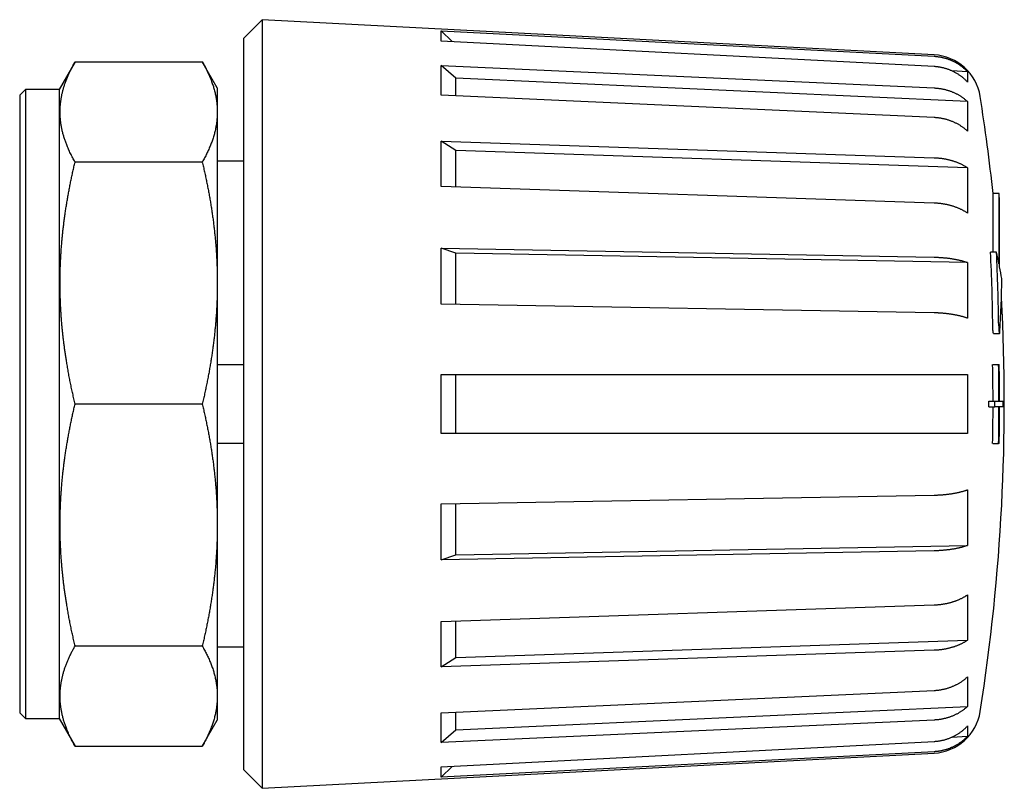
# Model space of a CAD drawing. Header units: millimetres. Extents: x 8 to 334, y 12 to 173.
# Tile 6 of 6: x 284 to 334, y 134 to 173. Entities that reach past the tile are written whole.
import ezdxf

# ---------------------------------------------------------------- set-up
doc = ezdxf.new("R2010")
doc.units = ezdxf.units.MM

msp = doc.modelspace()

# ---------------------------------------------------------------- linework, layer by layer
at = {"color": 7, "linetype": 'Continuous', "lineweight": 30}
for p, q in [((296.363, 172.95), (295.413, 172)), ((330.356, 171.169), (296.363, 172.95)), ((296.363, 172.95), (296.363, 134.05)), ((295.413, 172), (295.413, 135)), ((305.413, 172.39), (330.356, 171.098)), ((305.413, 171.869), (305.413, 172.39)), ((305.969, 171.84), (305.413, 172.39)), ((330.356, 170.577), (305.413, 171.869)), ((286.892, 170.818), (286.087, 169.425)), ((286.892, 170.818), (293.326, 170.818)), ((294.087, 169.5), (293.326, 170.818)), ((305.413, 170.632), (330.356, 169.496)), ((305.413, 169.132), (305.413, 170.632)), ((306.152, 169.989), (305.413, 170.632)), ((306.152, 169.099), (306.152, 169.989)), ((332.052, 168.81), (306.152, 169.989)), ((332.052, 170.317), (331.261, 170.358)), ((332.052, 170.317), (332.052, 169.796)), ((284.387, 169.425), (284.087, 169.125)), ((286.087, 169.425), (284.387, 169.425)), ((284.387, 169.425), (284.387, 137.575)), ((286.087, 169.425), (286.087, 153.5)), ((294.087, 169.5), (294.087, 168.282)), ((284.087, 169.125), (284.087, 153.5)), ((330.356, 167.996), (305.413, 169.132)), ((332.052, 168.81), (332.052, 167.31)), ((294.087, 168.282), (294.087, 159.623)), ((305.413, 166.808), (330.356, 165.965)), ((305.413, 164.51), (305.413, 166.808)), ((306.152, 166.331), (305.413, 166.808)), ((306.152, 164.485), (306.152, 166.331)), ((332.052, 165.456), (306.152, 166.331)), ((293.326, 165.746), (286.892, 165.746)), ((295.413, 165.788), (294.087, 165.788)), ((332.052, 165.456), (332.052, 163.158)), ((330.356, 163.667), (305.413, 164.51)), ((333.644, 164.15), (333.344, 164.15)), ((333.344, 161.188), (333.344, 164.15)), ((333.644, 160.596), (333.644, 164.15)), ((333.675, 160.438), (333.675, 163.85)), ((305.413, 161.379), (330.356, 160.931)), ((305.413, 158.56), (305.413, 161.379)), ((306.152, 161.126), (305.413, 161.379)), ((306.152, 158.547), (306.152, 161.126)), ((332.052, 160.66), (306.152, 161.126)), ((333.516, 161.188), (333.216, 161.188)), ((332.052, 160.66), (332.052, 157.841)), ((294.087, 159.623), (294.087, 147.377)), ((330.356, 158.112), (305.413, 158.56)), ((333.371, 157.072), (333.671, 157.072)), ((294.087, 155.5), (295.413, 155.5)), ((333.324, 155.5), (333.624, 155.5)), ((333.624, 155.5), (333.655, 155.5)), ((305.413, 155), (330.356, 155)), ((305.413, 152), (305.413, 155)), ((306.152, 152), (306.152, 155)), ((332.052, 155), (332.052, 152)), ((284.087, 153.5), (284.087, 137.875)), ((286.087, 153.5), (286.087, 137.575)), ((293.326, 153.5), (286.892, 153.5)), ((333.128, 153.65), (333.428, 153.65)), ((333.428, 153.65), (333.644, 153.65)), ((333.675, 153.65), (333.85, 153.65)), ((333.128, 153.35), (333.428, 153.35)), ((333.644, 153.35), (333.428, 153.35)), ((333.85, 153.35), (333.675, 153.35)), ((330.356, 152), (305.413, 152)), ((295.413, 151.5), (294.087, 151.5)), ((333.324, 151.5), (333.624, 151.5)), ((333.655, 151.5), (333.624, 151.5)), ((332.052, 149.159), (332.052, 146.34)), ((305.413, 148.44), (330.356, 148.888)), ((305.413, 145.621), (305.413, 148.44)), ((306.152, 145.874), (306.152, 148.453)), ((294.087, 147.377), (294.087, 138.718)), ((330.356, 146.069), (305.413, 145.621)), ((306.152, 145.874), (332.052, 146.34)), ((305.413, 145.621), (306.152, 145.874)), ((332.052, 143.842), (332.052, 141.544)), ((305.413, 142.49), (330.356, 143.333)), ((306.152, 140.669), (306.152, 142.515)), ((305.413, 140.192), (305.413, 142.49)), ((306.152, 140.669), (332.052, 141.544)), ((286.892, 141.254), (293.326, 141.254)), ((294.087, 141.212), (295.413, 141.212)), ((330.356, 141.035), (305.413, 140.192)), ((305.413, 140.192), (306.152, 140.669)), ((332.052, 139.69), (332.052, 138.19)), ((294.087, 138.718), (294.087, 137.5)), ((305.413, 137.868), (330.356, 139.004)), ((306.152, 137.011), (332.052, 138.19)), ((284.087, 137.875), (284.387, 137.575)), ((284.387, 137.575), (286.087, 137.575)), ((286.087, 137.575), (286.892, 136.182)), ((305.413, 136.368), (305.413, 137.868)), ((306.152, 137.011), (306.152, 137.901)), ((293.326, 136.182), (294.087, 137.5)), ((330.356, 137.504), (305.413, 136.368)), ((332.052, 137.204), (332.052, 136.683)), ((305.413, 136.368), (306.152, 137.011)), ((331.26, 136.642), (332.052, 136.683)), ((286.892, 136.182), (293.326, 136.182)), ((305.413, 135.131), (330.356, 136.423)), ((296.363, 134.05), (330.356, 135.831)), ((330.356, 135.902), (305.413, 134.61)), ((305.413, 134.61), (305.969, 135.16)), ((305.413, 134.61), (305.413, 135.131)), ((295.413, 135), (296.363, 134.05))]:
    msp.add_line(p, q, dxfattribs=at)
for centre, radius, start, end in [((330.225, 168.672), 2.5, 8.9523, 87), ((233.912, 153.5), 100, 6.11359, 8.95227), ((234.213, 153.5), 100, 5.94075, 6.11359), ((242.129, 156.596), 91.203, 0.54175, 2.88607), ((242.429, 156.596), 91.203, 0.54175, 2.88607), ((306.332, 155.016), 27.876, 11.5474, 12.7921), ((306.661, 155.082), 27.54, 9.9623, 11.2152), ((286.93, 160.206), 46.857, 356.2647, 359.5604), ((233.912, 153.5), 100, 351.04773, 3.0766), ((233.912, 153.5), 99.431, 0.08644, 1.15255), ((234.213, 153.5), 99.431, 0.08644, 1.15255), ((234.213, 153.5), 99.463, 0.08641, 1.15218), ((233.912, 153.5), 99.216, 359.91338, 0.08662), ((234.213, 153.5), 99.216, 359.91338, 0.08662), ((234.213, 153.5), 99.638, 359.91374, 0.08626), ((233.912, 153.5), 99.431, 358.84745, 359.91356), ((234.213, 153.5), 99.431, 358.84745, 359.91356), ((234.213, 153.5), 99.463, 358.84782, 359.91359), ((330.225, 138.328), 2.5, 273, 351.0477)]:
    msp.add_arc(centre, radius, start, end, dxfattribs=at)
for points, knots in [([(330.356, 171.098), (330.379, 171.097), (330.424, 171.094), (330.493, 171.087), (330.561, 171.079), (330.63, 171.069), (330.698, 171.057), (330.766, 171.043), (330.833, 171.028), (330.9, 171.01), (330.968, 170.99), (331.037, 170.968), (331.105, 170.943), (331.172, 170.918), (331.236, 170.89), (331.299, 170.862), (331.36, 170.832), (331.421, 170.8), (331.482, 170.767), (331.541, 170.731), (331.599, 170.695), (331.657, 170.656), (331.714, 170.615), (331.772, 170.572), (331.828, 170.527), (331.879, 170.483), (331.926, 170.441), (331.969, 170.401), (332.011, 170.36), (332.038, 170.331), (332.052, 170.317)], [0, 0, 0, 0, 0.03591, 0.071833, 0.107756, 0.143666, 0.17986, 0.216055, 0.251693, 0.287331, 0.32509, 0.362865, 0.40064, 0.438398, 0.474308, 0.510231, 0.546154, 0.582063, 0.618256, 0.65445, 0.690088, 0.725727, 0.763478, 0.801244, 0.83901, 0.876761, 0.907536, 0.938312, 0.969156, 1, 1, 1, 1]), ([(286.892, 165.746), (286.871, 165.782), (286.83, 165.854), (286.771, 165.963), (286.714, 166.072), (286.659, 166.181), (286.607, 166.29), (286.557, 166.4), (286.51, 166.509), (286.468, 166.612), (286.431, 166.707), (286.399, 166.795), (286.369, 166.883), (286.34, 166.971), (286.313, 167.059), (286.288, 167.148), (286.264, 167.236), (286.243, 167.325), (286.223, 167.413), (286.205, 167.502), (286.189, 167.591), (286.175, 167.679), (286.163, 167.768), (286.153, 167.857), (286.144, 167.946), (286.138, 168.034), (286.134, 168.123), (286.131, 168.212), (286.131, 168.301), (286.132, 168.387), (286.135, 168.469), (286.139, 168.547), (286.145, 168.625), (286.152, 168.704), (286.161, 168.782), (286.172, 168.86), (286.184, 168.939), (286.197, 169.017), (286.212, 169.095), (286.228, 169.174), (286.246, 169.252), (286.265, 169.332), (286.287, 169.413), (286.31, 169.496), (286.336, 169.579), (286.362, 169.662), (286.391, 169.745), (286.42, 169.828), (286.452, 169.911), (286.485, 169.994), (286.519, 170.076), (286.555, 170.159), (286.592, 170.241), (286.63, 170.323), (286.671, 170.406), (286.712, 170.489), (286.755, 170.571), (286.799, 170.654), (286.845, 170.736), (286.876, 170.791), (286.892, 170.818)], [0, 0, 0, 0, 0.021698, 0.043396, 0.065094, 0.086792, 0.108514, 0.130236, 0.151959, 0.17368, 0.191039, 0.208399, 0.225759, 0.243119, 0.260478, 0.277863, 0.295248, 0.312634, 0.330019, 0.347404, 0.364764, 0.382124, 0.399485, 0.416846, 0.434206, 0.451595, 0.468986, 0.486377, 0.503767, 0.521157, 0.536475, 0.551793, 0.56711, 0.582436, 0.597761, 0.613086, 0.628433, 0.643781, 0.659128, 0.674482, 0.689837, 0.705191, 0.721528, 0.737866, 0.754203, 0.770549, 0.786894, 0.803239, 0.819576, 0.835914, 0.852251, 0.868595, 0.884939, 0.901283, 0.917733, 0.934183, 0.950633, 0.967089, 0.983544, 1, 1, 1, 1]), ([(293.326, 170.818), (293.346, 170.784), (293.385, 170.715), (293.442, 170.611), (293.497, 170.508), (293.549, 170.404), (293.599, 170.3), (293.647, 170.195), (293.693, 170.091), (293.737, 169.986), (293.778, 169.882), (293.817, 169.777), (293.853, 169.672), (293.887, 169.567), (293.918, 169.462), (293.947, 169.356), (293.973, 169.251), (293.997, 169.146), (294.017, 169.04), (294.034, 168.942), (294.048, 168.853), (294.058, 168.771), (294.067, 168.69), (294.075, 168.608), (294.08, 168.527), (294.084, 168.445), (294.087, 168.364), (294.087, 168.309), (294.087, 168.282)], [0, 0, 0, 0, 0.041375, 0.082753, 0.124132, 0.165511, 0.206888, 0.248263, 0.289641, 0.331023, 0.372406, 0.413789, 0.45517, 0.496548, 0.53793, 0.579315, 0.620702, 0.662088, 0.703473, 0.744854, 0.776732, 0.808611, 0.84049, 0.872368, 0.904275, 0.936184, 0.968092, 1, 1, 1, 1]), ([(332.052, 169.796), (332.036, 169.813), (332.004, 169.846), (331.955, 169.893), (331.905, 169.94), (331.853, 169.985), (331.799, 170.029), (331.745, 170.071), (331.69, 170.112), (331.633, 170.152), (331.574, 170.19), (331.512, 170.228), (331.449, 170.264), (331.386, 170.298), (331.324, 170.329), (331.261, 170.358), (331.198, 170.386), (331.134, 170.411), (331.069, 170.436), (331.004, 170.458), (330.938, 170.478), (330.871, 170.497), (330.802, 170.514), (330.731, 170.53), (330.659, 170.543), (330.592, 170.554), (330.53, 170.562), (330.472, 170.568), (330.414, 170.574), (330.375, 170.576), (330.356, 170.577)], [0, 0, 0, 0, 0.035977, 0.071969, 0.10796, 0.143937, 0.180199, 0.21646, 0.252167, 0.287875, 0.325698, 0.363537, 0.401376, 0.439199, 0.475177, 0.511168, 0.54716, 0.583138, 0.619402, 0.655665, 0.691371, 0.727077, 0.764912, 0.802763, 0.840614, 0.878449, 0.908803, 0.939158, 0.969579, 1, 1, 1, 1]), ([(330.356, 169.496), (330.379, 169.495), (330.424, 169.493), (330.493, 169.487), (330.561, 169.48), (330.63, 169.471), (330.698, 169.46), (330.766, 169.448), (330.833, 169.434), (330.9, 169.419), (330.968, 169.401), (331.037, 169.382), (331.105, 169.36), (331.172, 169.338), (331.236, 169.314), (331.299, 169.289), (331.36, 169.262), (331.421, 169.234), (331.482, 169.205), (331.541, 169.174), (331.599, 169.142), (331.657, 169.108), (331.714, 169.072), (331.772, 169.034), (331.828, 168.994), (331.879, 168.956), (331.926, 168.919), (331.969, 168.883), (332.011, 168.847), (332.038, 168.822), (332.052, 168.81)], [0, 0, 0, 0, 0.03591, 0.071833, 0.107756, 0.143666, 0.17986, 0.216055, 0.251693, 0.287331, 0.32509, 0.362865, 0.40064, 0.438398, 0.474308, 0.510231, 0.546154, 0.582063, 0.618256, 0.65445, 0.690088, 0.725727, 0.763478, 0.801244, 0.83901, 0.876761, 0.907536, 0.938312, 0.969156, 1, 1, 1, 1]), ([(294.087, 168.282), (294.087, 168.247), (294.087, 168.176), (294.082, 168.071), (294.076, 167.965), (294.066, 167.859), (294.054, 167.754), (294.039, 167.648), (294.021, 167.543), (294, 167.437), (293.977, 167.332), (293.952, 167.226), (293.923, 167.121), (293.903, 167.05), (293.881, 166.98), (293.859, 166.909), (293.823, 166.805), (293.785, 166.701), (293.744, 166.596), (293.701, 166.492), (293.656, 166.387), (293.607, 166.281), (293.555, 166.174), (293.502, 166.066), (293.446, 165.959), (293.387, 165.852), (293.347, 165.781), (293.326, 165.746)], [0, 0, 0, 0, 0.041333, 0.082669, 0.124008, 0.165347, 0.206684, 0.248017, 0.289348, 0.330683, 0.372019, 0.413356, 0.454691, 0.496023, 0.496889, 0.538073, 0.57926, 0.620449, 0.661638, 0.702826, 0.74401, 0.786673, 0.829338, 0.872004, 0.914671, 0.957337, 1, 1, 1, 1]), ([(332.052, 167.31), (332.036, 167.324), (332.004, 167.353), (331.955, 167.395), (331.905, 167.436), (331.853, 167.476), (331.799, 167.514), (331.745, 167.552), (331.69, 167.587), (331.633, 167.622), (331.574, 167.656), (331.512, 167.69), (331.449, 167.721), (331.386, 167.751), (331.324, 167.778), (331.261, 167.804), (331.198, 167.828), (331.134, 167.851), (331.069, 167.872), (331.004, 167.891), (330.938, 167.909), (330.871, 167.926), (330.802, 167.941), (330.731, 167.955), (330.659, 167.967), (330.592, 167.976), (330.53, 167.983), (330.472, 167.989), (330.414, 167.993), (330.375, 167.995), (330.356, 167.996)], [0, 0, 0, 0, 0.0359774, 0.0719686, 0.1079597, 0.1439371, 0.1801986, 0.2164601, 0.2521675, 0.2878749, 0.3256979, 0.3635369, 0.4013758, 0.4391988, 0.4751766, 0.5111683, 0.5471599, 0.5831378, 0.6194015, 0.6556653, 0.6913713, 0.7270773, 0.7649122, 0.8027632, 0.8406142, 0.8784491, 0.9088035, 0.9391579, 0.9695789, 1, 1, 1, 1]), ([(330.356, 165.965), (330.379, 165.964), (330.424, 165.963), (330.493, 165.958), (330.561, 165.953), (330.63, 165.946), (330.698, 165.939), (330.766, 165.93), (330.833, 165.919), (330.9, 165.908), (330.968, 165.895), (331.037, 165.88), (331.105, 165.864), (331.172, 165.848), (331.236, 165.83), (331.299, 165.811), (331.36, 165.792), (331.421, 165.771), (331.482, 165.749), (331.541, 165.726), (331.599, 165.702), (331.657, 165.677), (331.714, 165.65), (331.772, 165.622), (331.828, 165.593), (331.879, 165.564), (331.926, 165.536), (331.969, 165.51), (332.011, 165.483), (332.038, 165.465), (332.052, 165.456)], [0, 0, 0, 0, 0.03591, 0.071833, 0.107756, 0.143666, 0.17986, 0.216055, 0.251693, 0.287331, 0.32509, 0.362865, 0.40064, 0.438398, 0.474308, 0.510231, 0.546154, 0.582063, 0.618256, 0.65445, 0.690088, 0.725727, 0.763478, 0.801244, 0.83901, 0.876761, 0.907536, 0.938312, 0.969156, 1, 1, 1, 1]), ([(286.892, 153.5), (286.871, 153.587), (286.83, 153.762), (286.771, 154.024), (286.714, 154.287), (286.659, 154.55), (286.607, 154.814), (286.557, 155.078), (286.51, 155.343), (286.468, 155.59), (286.431, 155.82), (286.399, 156.033), (286.369, 156.245), (286.34, 156.458), (286.313, 156.671), (286.288, 156.884), (286.264, 157.098), (286.243, 157.312), (286.223, 157.526), (286.205, 157.74), (286.189, 157.954), (286.175, 158.168), (286.163, 158.382), (286.153, 158.596), (286.144, 158.811), (286.138, 159.025), (286.134, 159.24), (286.131, 159.455), (286.131, 159.669), (286.132, 159.888), (286.135, 160.111), (286.141, 160.338), (286.149, 160.565), (286.159, 160.792), (286.172, 161.019), (286.186, 161.246), (286.203, 161.473), (286.221, 161.7), (286.242, 161.927), (286.265, 162.158), (286.291, 162.394), (286.32, 162.635), (286.351, 162.875), (286.385, 163.116), (286.42, 163.356), (286.458, 163.595), (286.498, 163.835), (286.54, 164.074), (286.584, 164.312), (286.63, 164.551), (286.679, 164.791), (286.729, 165.03), (286.781, 165.269), (286.835, 165.508), (286.873, 165.666), (286.892, 165.746)], [0, 0, 0, 0, 0.021698, 0.043396, 0.065094, 0.086792, 0.108514, 0.130236, 0.151959, 0.17368, 0.19104, 0.208399, 0.225759, 0.243119, 0.260478, 0.277863, 0.295248, 0.312634, 0.330019, 0.347404, 0.364764, 0.382125, 0.399485, 0.416846, 0.434206, 0.451596, 0.468986, 0.486377, 0.503768, 0.521157, 0.539542, 0.557928, 0.576315, 0.594701, 0.613086, 0.631507, 0.649928, 0.668349, 0.686771, 0.705191, 0.7248, 0.74441, 0.76402, 0.78363, 0.803239, 0.822847, 0.842456, 0.862066, 0.881675, 0.901283, 0.921026, 0.94077, 0.960514, 0.980257, 1, 1, 1, 1]), ([(293.326, 165.746), (293.346, 165.663), (293.385, 165.496), (293.442, 165.246), (293.497, 164.996), (293.549, 164.745), (293.599, 164.493), (293.647, 164.242), (293.693, 163.99), (293.737, 163.737), (293.778, 163.485), (293.817, 163.232), (293.853, 162.978), (293.887, 162.725), (293.918, 162.471), (293.947, 162.217), (293.973, 161.962), (293.997, 161.707), (294.017, 161.453), (294.034, 161.217), (294.048, 161.001), (294.058, 160.804), (294.067, 160.608), (294.075, 160.411), (294.08, 160.214), (294.084, 160.017), (294.087, 159.82), (294.087, 159.689), (294.087, 159.623)], [0, 0, 0, 0, 0.041375, 0.082753, 0.124132, 0.165511, 0.206888, 0.248263, 0.289641, 0.331023, 0.372406, 0.413789, 0.45517, 0.496548, 0.53793, 0.579315, 0.620702, 0.662088, 0.703473, 0.744854, 0.776732, 0.808611, 0.84049, 0.872368, 0.904275, 0.936184, 0.968092, 1, 1, 1, 1]), ([(332.052, 163.158), (332.036, 163.168), (332.004, 163.19), (331.955, 163.221), (331.905, 163.251), (331.853, 163.281), (331.799, 163.309), (331.745, 163.337), (331.69, 163.364), (331.633, 163.389), (331.574, 163.415), (331.512, 163.439), (331.449, 163.463), (331.386, 163.485), (331.324, 163.505), (331.261, 163.524), (331.198, 163.542), (331.134, 163.559), (331.069, 163.575), (331.004, 163.589), (330.938, 163.603), (330.871, 163.615), (330.802, 163.626), (330.731, 163.636), (330.659, 163.645), (330.592, 163.652), (330.53, 163.657), (330.472, 163.662), (330.414, 163.665), (330.375, 163.666), (330.356, 163.667)], [0, 0, 0, 0, 0.0359774, 0.0719686, 0.1079597, 0.1439371, 0.1801986, 0.2164601, 0.2521675, 0.2878749, 0.3256979, 0.3635369, 0.4013758, 0.4391988, 0.4751766, 0.5111683, 0.5471599, 0.5831378, 0.6194015, 0.6556653, 0.6913713, 0.7270773, 0.7649122, 0.8027632, 0.8406142, 0.8784491, 0.9088035, 0.9391579, 0.9695789, 1, 1, 1, 1]), ([(330.356, 160.931), (330.379, 160.93), (330.424, 160.929), (330.493, 160.927), (330.561, 160.924), (330.63, 160.921), (330.698, 160.917), (330.766, 160.912), (330.833, 160.906), (330.9, 160.9), (330.968, 160.893), (331.037, 160.886), (331.105, 160.877), (331.172, 160.868), (331.236, 160.859), (331.299, 160.849), (331.36, 160.838), (331.421, 160.827), (331.482, 160.816), (331.541, 160.804), (331.599, 160.791), (331.657, 160.777), (331.714, 160.763), (331.772, 160.748), (331.828, 160.732), (331.879, 160.717), (331.926, 160.703), (331.969, 160.689), (332.011, 160.674), (332.038, 160.665), (332.052, 160.66)], [0, 0, 0, 0, 0.0359095, 0.0718328, 0.1077561, 0.1436656, 0.1798602, 0.2160548, 0.251693, 0.2873311, 0.32509, 0.3628647, 0.4006395, 0.4383983, 0.4743077, 0.5102307, 0.5461537, 0.582063, 0.6182564, 0.6544497, 0.6900885, 0.7257273, 0.7634777, 0.8012441, 0.8390104, 0.8767609, 0.9075363, 0.9383117, 0.9691558, 1, 1, 1, 1]), ([(294.087, 159.623), (294.087, 159.538), (294.087, 159.368), (294.082, 159.112), (294.076, 158.857), (294.066, 158.602), (294.054, 158.347), (294.039, 158.092), (294.021, 157.837), (294, 157.583), (293.977, 157.328), (293.952, 157.074), (293.923, 156.82), (293.903, 156.65), (293.881, 156.479), (293.859, 156.309), (293.823, 156.057), (293.785, 155.805), (293.744, 155.553), (293.701, 155.302), (293.656, 155.048), (293.607, 154.792), (293.555, 154.532), (293.502, 154.274), (293.446, 154.015), (293.387, 153.757), (293.347, 153.586), (293.326, 153.5)], [0, 0, 0, 0, 0.041333, 0.082669, 0.124008, 0.165347, 0.206684, 0.248017, 0.289348, 0.330683, 0.372019, 0.413356, 0.454691, 0.496023, 0.496889, 0.538073, 0.57926, 0.620449, 0.661638, 0.702826, 0.74401, 0.786673, 0.829338, 0.872004, 0.914671, 0.957337, 1, 1, 1, 1]), ([(332.052, 157.841), (332.036, 157.846), (332.004, 157.858), (331.955, 157.874), (331.905, 157.89), (331.853, 157.906), (331.799, 157.921), (331.745, 157.936), (331.69, 157.95), (331.633, 157.964), (331.574, 157.977), (331.512, 157.991), (331.449, 158.003), (331.386, 158.015), (331.324, 158.026), (331.261, 158.036), (331.198, 158.045), (331.134, 158.054), (331.069, 158.063), (331.004, 158.07), (330.938, 158.077), (330.871, 158.084), (330.802, 158.09), (330.731, 158.095), (330.659, 158.1), (330.592, 158.104), (330.53, 158.107), (330.472, 158.109), (330.414, 158.111), (330.375, 158.111), (330.356, 158.112)], [0, 0, 0, 0, 0.035977, 0.071969, 0.10796, 0.143937, 0.180199, 0.21646, 0.252167, 0.287875, 0.325698, 0.363537, 0.401376, 0.439199, 0.475177, 0.511168, 0.54716, 0.583138, 0.619402, 0.655665, 0.691371, 0.727077, 0.764912, 0.802763, 0.840614, 0.878449, 0.908803, 0.939158, 0.969579, 1, 1, 1, 1]), ([(333.371, 157.072), (333.371, 157.072), (333.37, 157.071), (333.368, 157.073), (333.366, 157.076), (333.363, 157.081), (333.36, 157.089), (333.358, 157.098), (333.355, 157.109), (333.352, 157.123), (333.35, 157.138), (333.347, 157.155), (333.345, 157.173), (333.343, 157.193), (333.34, 157.214), (333.338, 157.236), (333.336, 157.26), (333.335, 157.284), (333.333, 157.308), (333.332, 157.333), (333.33, 157.358), (333.329, 157.384), (333.329, 157.409), (333.328, 157.434), (333.328, 157.45), (333.328, 157.458)], [0, 0, 0, 0, 0.001514, 0.046947, 0.09238, 0.137652, 0.183123, 0.228756, 0.274389, 0.319859, 0.365395, 0.411095, 0.456793, 0.502328, 0.547766, 0.593367, 0.638968, 0.684404, 0.729622, 0.775004, 0.820385, 0.865602, 0.910375, 0.955227, 1, 1, 1, 1]), ([(333.628, 157.458), (333.628, 157.45), (333.628, 157.434), (333.629, 157.409), (333.629, 157.383), (333.63, 157.358), (333.632, 157.333), (333.633, 157.308), (333.635, 157.284), (333.636, 157.26), (333.638, 157.237), (333.64, 157.215), (333.642, 157.194), (333.645, 157.174), (333.647, 157.156), (333.65, 157.139), (333.652, 157.124), (333.655, 157.11), (333.658, 157.099), (333.66, 157.089), (333.663, 157.082), (333.666, 157.076), (333.668, 157.073), (333.671, 157.071), (333.673, 157.072), (333.676, 157.075), (333.678, 157.08), (333.68, 157.088), (333.682, 157.097), (333.684, 157.108), (333.685, 157.121), (333.687, 157.136), (333.688, 157.148), (333.688, 157.153)], [0, 0, 0, 0, 0.032002, 0.064119, 0.096235, 0.128235, 0.160228, 0.192333, 0.224436, 0.256425, 0.288464, 0.320616, 0.352765, 0.3848, 0.417014, 0.449341, 0.481665, 0.513875, 0.546234, 0.578707, 0.611177, 0.643531, 0.675942, 0.708468, 0.74099, 0.773396, 0.80574, 0.838201, 0.870658, 0.902997, 0.935314, 0.967687, 1, 1, 1, 1]), ([(330.356, 155), (330.379, 155), (330.424, 155), (330.493, 155), (330.561, 155), (330.63, 155), (330.698, 155), (330.766, 155), (330.833, 155), (330.9, 155), (330.968, 155), (331.037, 155), (331.105, 155), (331.172, 155), (331.236, 155), (331.299, 155), (331.36, 155), (331.421, 155), (331.482, 155), (331.541, 155), (331.599, 155), (331.657, 155), (331.714, 155), (331.772, 155), (331.828, 155), (331.879, 155), (331.926, 155), (331.969, 155), (332.011, 155), (332.038, 155), (332.052, 155)], [0, 0, 0, 0, 0.03591, 0.071833, 0.107756, 0.143666, 0.17986, 0.216055, 0.251693, 0.287331, 0.32509, 0.362865, 0.40064, 0.438398, 0.474308, 0.510231, 0.546154, 0.582063, 0.618256, 0.65445, 0.690088, 0.725727, 0.763478, 0.801244, 0.83901, 0.876761, 0.907536, 0.938312, 0.969156, 1, 1, 1, 1]), ([(286.892, 141.254), (286.871, 141.341), (286.83, 141.516), (286.771, 141.778), (286.714, 142.041), (286.659, 142.304), (286.607, 142.567), (286.557, 142.832), (286.51, 143.096), (286.468, 143.344), (286.431, 143.575), (286.399, 143.79), (286.368, 144.004), (286.339, 144.219), (286.312, 144.434), (286.286, 144.65), (286.263, 144.865), (286.241, 145.081), (286.222, 145.296), (286.204, 145.513), (286.188, 145.73), (286.174, 145.947), (286.161, 146.165), (286.151, 146.382), (286.143, 146.601), (286.137, 146.819), (286.133, 147.039), (286.131, 147.258), (286.131, 147.478), (286.133, 147.697), (286.137, 147.916), (286.143, 148.136), (286.151, 148.355), (286.161, 148.574), (286.173, 148.795), (286.187, 149.017), (286.203, 149.24), (286.222, 149.462), (286.242, 149.685), (286.265, 149.914), (286.291, 150.148), (286.32, 150.389), (286.351, 150.63), (286.385, 150.87), (286.42, 151.11), (286.458, 151.349), (286.498, 151.589), (286.54, 151.828), (286.584, 152.067), (286.63, 152.306), (286.679, 152.545), (286.729, 152.784), (286.781, 153.023), (286.835, 153.262), (286.873, 153.421), (286.892, 153.5)], [0, 0, 0, 0, 0.021686, 0.043373, 0.065059, 0.086745, 0.108455, 0.130166, 0.151877, 0.173587, 0.191116, 0.208646, 0.226176, 0.243706, 0.261235, 0.278764, 0.296295, 0.313826, 0.331356, 0.348885, 0.366524, 0.384163, 0.401802, 0.419441, 0.437079, 0.454845, 0.472612, 0.490379, 0.508146, 0.525911, 0.543677, 0.561444, 0.579211, 0.596977, 0.614743, 0.632832, 0.650922, 0.669012, 0.687102, 0.705191, 0.7248, 0.74441, 0.76402, 0.78363, 0.803239, 0.822847, 0.842456, 0.862066, 0.881675, 0.901283, 0.921026, 0.94077, 0.960514, 0.980257, 1, 1, 1, 1]), ([(293.326, 153.5), (293.346, 153.417), (293.385, 153.25), (293.442, 153), (293.497, 152.75), (293.549, 152.499), (293.599, 152.248), (293.647, 151.996), (293.693, 151.744), (293.737, 151.492), (293.778, 151.239), (293.817, 150.986), (293.853, 150.732), (293.887, 150.479), (293.918, 150.225), (293.947, 149.971), (293.973, 149.716), (293.997, 149.462), (294.017, 149.207), (294.034, 148.971), (294.048, 148.755), (294.058, 148.559), (294.067, 148.362), (294.075, 148.165), (294.08, 147.968), (294.084, 147.771), (294.087, 147.574), (294.087, 147.443), (294.087, 147.377)], [0, 0, 0, 0, 0.0413752, 0.082753, 0.1241319, 0.1655106, 0.2068878, 0.2482627, 0.2896411, 0.3310228, 0.3724059, 0.4137889, 0.45517, 0.4965481, 0.5379295, 0.5793147, 0.6207016, 0.6620883, 0.7034731, 0.7448542, 0.7767321, 0.808611, 0.8404898, 0.8723677, 0.9042753, 0.9361839, 0.9680924, 1, 1, 1, 1]), ([(332.052, 152), (332.036, 152), (332.004, 152), (331.955, 152), (331.905, 152), (331.853, 152), (331.799, 152), (331.745, 152), (331.69, 152), (331.633, 152), (331.574, 152), (331.512, 152), (331.449, 152), (331.386, 152), (331.324, 152), (331.261, 152), (331.198, 152), (331.134, 152), (331.069, 152), (331.004, 152), (330.938, 152), (330.871, 152), (330.802, 152), (330.731, 152), (330.659, 152), (330.592, 152), (330.53, 152), (330.472, 152), (330.414, 152), (330.375, 152), (330.356, 152)], [0, 0, 0, 0, 0.0359774, 0.0719686, 0.1079597, 0.1439371, 0.1801986, 0.2164601, 0.2521675, 0.2878749, 0.3256979, 0.3635369, 0.4013758, 0.4391988, 0.4751766, 0.5111683, 0.5471599, 0.5831378, 0.6194015, 0.6556653, 0.6913713, 0.7270773, 0.7649122, 0.8027632, 0.8406142, 0.8784491, 0.9088035, 0.9391579, 0.9695789, 1, 1, 1, 1]), ([(330.356, 148.888), (330.379, 148.889), (330.424, 148.89), (330.493, 148.892), (330.561, 148.895), (330.63, 148.898), (330.698, 148.903), (330.766, 148.907), (330.833, 148.913), (330.9, 148.919), (330.968, 148.926), (331.037, 148.934), (331.105, 148.942), (331.172, 148.951), (331.236, 148.96), (331.299, 148.97), (331.36, 148.981), (331.421, 148.992), (331.482, 149.003), (331.541, 149.016), (331.599, 149.028), (331.657, 149.042), (331.714, 149.056), (331.772, 149.071), (331.828, 149.087), (331.879, 149.102), (331.926, 149.116), (331.969, 149.13), (332.011, 149.145), (332.038, 149.155), (332.052, 149.159)], [0, 0, 0, 0, 0.03591, 0.071833, 0.107756, 0.143666, 0.17986, 0.216055, 0.251693, 0.287331, 0.32509, 0.362865, 0.40064, 0.438398, 0.474308, 0.510231, 0.546154, 0.582063, 0.618256, 0.65445, 0.690088, 0.725727, 0.763478, 0.801244, 0.83901, 0.876761, 0.907536, 0.938312, 0.969156, 1, 1, 1, 1]), ([(294.087, 147.377), (294.087, 147.292), (294.087, 147.122), (294.082, 146.867), (294.076, 146.612), (294.066, 146.356), (294.054, 146.1), (294.038, 145.845), (294.021, 145.589), (294, 145.333), (293.977, 145.078), (293.951, 144.823), (293.923, 144.568), (293.891, 144.312), (293.858, 144.057), (293.821, 143.801), (293.783, 143.546), (293.741, 143.291), (293.698, 143.035), (293.652, 142.78), (293.603, 142.526), (293.552, 142.271), (293.499, 142.017), (293.444, 141.762), (293.386, 141.508), (293.346, 141.339), (293.326, 141.254)], [0, 0, 0, 0, 0.041322, 0.082645, 0.123969, 0.16529, 0.206795, 0.248302, 0.289809, 0.331314, 0.372818, 0.414324, 0.45583, 0.497334, 0.539082, 0.580831, 0.622581, 0.664329, 0.706222, 0.748115, 0.789939, 0.831764, 0.873822, 0.915882, 0.957941, 1, 1, 1, 1]), ([(332.052, 146.34), (332.036, 146.335), (332.004, 146.323), (331.955, 146.307), (331.905, 146.29), (331.853, 146.275), (331.799, 146.26), (331.745, 146.245), (331.69, 146.231), (331.633, 146.217), (331.574, 146.204), (331.512, 146.19), (331.449, 146.178), (331.386, 146.166), (331.324, 146.155), (331.261, 146.145), (331.198, 146.136), (331.134, 146.127), (331.069, 146.118), (331.004, 146.111), (330.938, 146.104), (330.871, 146.097), (330.802, 146.091), (330.731, 146.086), (330.659, 146.081), (330.592, 146.077), (330.53, 146.074), (330.472, 146.072), (330.414, 146.07), (330.375, 146.07), (330.356, 146.069)], [0, 0, 0, 0, 0.035977, 0.071969, 0.10796, 0.143937, 0.180199, 0.21646, 0.252167, 0.287875, 0.325698, 0.363537, 0.401376, 0.439199, 0.475177, 0.511168, 0.54716, 0.583138, 0.619402, 0.655665, 0.691371, 0.727077, 0.764912, 0.802763, 0.840614, 0.878449, 0.908803, 0.939158, 0.969579, 1, 1, 1, 1]), ([(330.356, 143.333), (330.379, 143.334), (330.424, 143.336), (330.493, 143.34), (330.561, 143.345), (330.63, 143.352), (330.698, 143.36), (330.766, 143.369), (330.833, 143.379), (330.9, 143.39), (330.968, 143.403), (331.037, 143.418), (331.105, 143.434), (331.172, 143.451), (331.236, 143.468), (331.299, 143.487), (331.36, 143.506), (331.421, 143.527), (331.482, 143.549), (331.541, 143.572), (331.599, 143.596), (331.657, 143.621), (331.714, 143.648), (331.772, 143.676), (331.828, 143.706), (331.879, 143.734), (331.926, 143.762), (331.969, 143.788), (332.011, 143.815), (332.038, 143.833), (332.052, 143.842)], [0, 0, 0, 0, 0.03591, 0.071833, 0.107756, 0.143666, 0.17986, 0.216055, 0.251693, 0.287331, 0.32509, 0.362865, 0.40064, 0.438398, 0.474308, 0.510231, 0.546154, 0.582063, 0.618256, 0.65445, 0.690088, 0.725727, 0.763478, 0.801244, 0.83901, 0.876761, 0.907536, 0.938312, 0.969156, 1, 1, 1, 1]), ([(332.052, 141.544), (332.036, 141.534), (332.004, 141.512), (331.955, 141.481), (331.905, 141.451), (331.853, 141.421), (331.799, 141.392), (331.745, 141.365), (331.69, 141.338), (331.633, 141.312), (331.574, 141.287), (331.512, 141.262), (331.449, 141.239), (331.386, 141.217), (331.324, 141.196), (331.261, 141.177), (331.198, 141.16), (331.134, 141.143), (331.069, 141.127), (331.004, 141.113), (330.938, 141.099), (330.871, 141.087), (330.802, 141.076), (330.731, 141.066), (330.659, 141.057), (330.592, 141.05), (330.53, 141.044), (330.472, 141.04), (330.414, 141.037), (330.375, 141.035), (330.356, 141.035)], [0, 0, 0, 0, 0.035977, 0.071969, 0.10796, 0.143937, 0.180199, 0.21646, 0.252167, 0.287875, 0.325698, 0.363537, 0.401376, 0.439199, 0.475177, 0.511168, 0.54716, 0.583138, 0.619402, 0.655665, 0.691371, 0.727077, 0.764912, 0.802763, 0.840614, 0.878449, 0.908803, 0.939158, 0.969579, 1, 1, 1, 1]), ([(286.892, 136.182), (286.871, 136.218), (286.83, 136.29), (286.771, 136.399), (286.714, 136.508), (286.659, 136.617), (286.607, 136.726), (286.557, 136.835), (286.51, 136.945), (286.468, 137.047), (286.431, 137.143), (286.399, 137.232), (286.368, 137.321), (286.339, 137.41), (286.312, 137.499), (286.286, 137.588), (286.263, 137.677), (286.241, 137.767), (286.222, 137.856), (286.204, 137.946), (286.188, 138.036), (286.174, 138.126), (286.161, 138.216), (286.151, 138.306), (286.144, 138.391), (286.138, 138.472), (286.134, 138.547), (286.132, 138.623), (286.131, 138.699), (286.131, 138.775), (286.133, 138.85), (286.136, 138.926), (286.14, 139.002), (286.146, 139.078), (286.154, 139.153), (286.163, 139.229), (286.173, 139.305), (286.185, 139.382), (286.198, 139.459), (286.213, 139.535), (286.229, 139.612), (286.246, 139.689), (286.265, 139.768), (286.287, 139.849), (286.31, 139.932), (286.336, 140.015), (286.362, 140.098), (286.391, 140.181), (286.42, 140.264), (286.452, 140.347), (286.485, 140.429), (286.519, 140.512), (286.555, 140.594), (286.592, 140.677), (286.63, 140.759), (286.671, 140.842), (286.712, 140.925), (286.755, 141.007), (286.799, 141.09), (286.845, 141.172), (286.876, 141.227), (286.892, 141.254)], [0, 0, 0, 0, 0.021686, 0.043373, 0.065059, 0.086745, 0.108455, 0.130166, 0.151877, 0.173587, 0.191116, 0.208646, 0.226176, 0.243706, 0.261235, 0.278764, 0.296295, 0.313825, 0.331356, 0.348885, 0.366523, 0.384163, 0.401802, 0.419441, 0.437079, 0.451881, 0.466683, 0.481485, 0.496294, 0.511102, 0.525911, 0.540713, 0.555515, 0.570317, 0.585125, 0.599934, 0.614743, 0.629814, 0.644885, 0.659957, 0.675035, 0.690113, 0.705191, 0.721528, 0.737866, 0.754203, 0.770549, 0.786894, 0.803239, 0.819576, 0.835914, 0.852251, 0.868595, 0.884939, 0.901283, 0.917733, 0.934183, 0.950633, 0.967089, 0.983544, 1, 1, 1, 1]), ([(293.326, 141.254), (293.346, 141.22), (293.385, 141.151), (293.442, 141.047), (293.497, 140.943), (293.549, 140.839), (293.599, 140.735), (293.648, 140.631), (293.694, 140.526), (293.737, 140.421), (293.778, 140.316), (293.817, 140.211), (293.854, 140.106), (293.888, 140), (293.919, 139.894), (293.948, 139.788), (293.974, 139.682), (293.998, 139.575), (294.019, 139.469), (294.037, 139.362), (294.052, 139.255), (294.064, 139.155), (294.073, 139.062), (294.08, 138.976), (294.084, 138.89), (294.087, 138.804), (294.087, 138.747), (294.087, 138.718)], [0, 0, 0, 0, 0.041368, 0.082738, 0.124107, 0.165475, 0.206984, 0.248495, 0.290005, 0.331514, 0.373024, 0.414536, 0.456048, 0.497558, 0.53927, 0.580984, 0.622698, 0.66441, 0.706269, 0.748129, 0.789913, 0.831697, 0.865357, 0.899018, 0.932679, 0.966341, 1, 1, 1, 1]), ([(330.356, 139.004), (330.379, 139.005), (330.424, 139.007), (330.493, 139.013), (330.561, 139.02), (330.63, 139.029), (330.698, 139.04), (330.766, 139.052), (330.833, 139.066), (330.9, 139.081), (330.968, 139.099), (331.037, 139.118), (331.105, 139.14), (331.172, 139.162), (331.236, 139.186), (331.299, 139.211), (331.36, 139.238), (331.421, 139.266), (331.482, 139.295), (331.541, 139.326), (331.599, 139.358), (331.657, 139.392), (331.714, 139.428), (331.772, 139.466), (331.828, 139.506), (331.879, 139.544), (331.926, 139.581), (331.969, 139.617), (332.011, 139.653), (332.038, 139.678), (332.052, 139.69)], [0, 0, 0, 0, 0.03591, 0.071833, 0.107756, 0.143666, 0.17986, 0.216055, 0.251693, 0.287331, 0.32509, 0.362865, 0.40064, 0.438398, 0.474308, 0.510231, 0.546154, 0.582063, 0.618256, 0.65445, 0.690088, 0.725727, 0.763478, 0.801244, 0.83901, 0.876761, 0.907536, 0.938312, 0.969156, 1, 1, 1, 1]), ([(294.087, 138.718), (294.087, 138.683), (294.087, 138.612), (294.082, 138.506), (294.076, 138.401), (294.066, 138.295), (294.054, 138.189), (294.039, 138.084), (294.021, 137.978), (294, 137.873), (293.977, 137.768), (293.952, 137.662), (293.923, 137.557), (293.903, 137.486), (293.881, 137.416), (293.859, 137.345), (293.823, 137.241), (293.785, 137.136), (293.744, 137.032), (293.701, 136.928), (293.656, 136.823), (293.607, 136.717), (293.555, 136.609), (293.502, 136.502), (293.446, 136.395), (293.387, 136.288), (293.347, 136.217), (293.326, 136.182)], [0, 0, 0, 0, 0.041333, 0.082669, 0.124008, 0.165347, 0.206684, 0.248017, 0.289348, 0.330683, 0.372019, 0.413356, 0.454691, 0.496023, 0.496889, 0.538073, 0.57926, 0.620449, 0.661638, 0.702826, 0.74401, 0.786673, 0.829338, 0.872004, 0.914671, 0.957337, 1, 1, 1, 1]), ([(332.052, 138.19), (332.036, 138.176), (332.004, 138.147), (331.955, 138.105), (331.905, 138.064), (331.853, 138.024), (331.799, 137.986), (331.745, 137.948), (331.69, 137.913), (331.633, 137.878), (331.574, 137.844), (331.512, 137.81), (331.449, 137.779), (331.386, 137.749), (331.324, 137.722), (331.261, 137.696), (331.198, 137.672), (331.134, 137.649), (331.069, 137.628), (331.004, 137.609), (330.938, 137.591), (330.871, 137.574), (330.802, 137.559), (330.731, 137.545), (330.659, 137.533), (330.592, 137.524), (330.53, 137.517), (330.472, 137.511), (330.414, 137.507), (330.375, 137.505), (330.356, 137.504)], [0, 0, 0, 0, 0.035977, 0.071969, 0.10796, 0.143937, 0.180199, 0.21646, 0.252167, 0.287875, 0.325698, 0.363537, 0.401376, 0.439199, 0.475177, 0.511168, 0.54716, 0.583138, 0.619402, 0.655665, 0.691371, 0.727077, 0.764912, 0.802763, 0.840614, 0.878449, 0.908803, 0.939158, 0.969579, 1, 1, 1, 1]), ([(330.356, 136.423), (330.379, 136.424), (330.424, 136.427), (330.493, 136.434), (330.561, 136.442), (330.63, 136.452), (330.698, 136.464), (330.766, 136.478), (330.833, 136.493), (330.9, 136.511), (330.968, 136.531), (331.037, 136.553), (331.105, 136.578), (331.172, 136.603), (331.236, 136.63), (331.299, 136.659), (331.36, 136.689), (331.421, 136.721), (331.482, 136.754), (331.541, 136.789), (331.599, 136.826), (331.657, 136.865), (331.714, 136.906), (331.772, 136.949), (331.828, 136.994), (331.879, 137.038), (331.926, 137.08), (331.969, 137.12), (332.011, 137.161), (332.038, 137.19), (332.052, 137.204)], [0, 0, 0, 0, 0.03591, 0.071833, 0.107756, 0.143666, 0.17986, 0.216055, 0.251693, 0.287331, 0.32509, 0.362865, 0.40064, 0.438398, 0.474308, 0.510231, 0.546154, 0.582063, 0.618256, 0.65445, 0.690088, 0.725727, 0.763478, 0.801244, 0.83901, 0.876761, 0.907536, 0.938312, 0.969156, 1, 1, 1, 1]), ([(332.052, 136.683), (332.036, 136.666), (332.004, 136.633), (331.955, 136.586), (331.905, 136.539), (331.853, 136.494), (331.799, 136.45), (331.745, 136.408), (331.69, 136.367), (331.633, 136.328), (331.574, 136.289), (331.512, 136.251), (331.449, 136.215), (331.386, 136.181), (331.324, 136.15), (331.261, 136.121), (331.198, 136.093), (331.134, 136.068), (331.069, 136.044), (331.004, 136.021), (330.938, 136.001), (330.871, 135.982), (330.802, 135.965), (330.731, 135.949), (330.659, 135.936), (330.592, 135.925), (330.53, 135.917), (330.472, 135.911), (330.414, 135.905), (330.375, 135.903), (330.356, 135.902)], [0, 0, 0, 0, 0.035977, 0.071969, 0.10796, 0.143937, 0.180199, 0.21646, 0.252167, 0.287875, 0.325698, 0.363537, 0.401376, 0.439199, 0.475177, 0.511168, 0.54716, 0.583138, 0.619402, 0.655665, 0.691371, 0.727077, 0.764912, 0.802763, 0.840614, 0.878449, 0.908803, 0.939158, 0.969579, 1, 1, 1, 1])]:
    msp.add_open_spline(points, degree=3, knots=knots, dxfattribs=at)

doc.saveas('drawing.dxf')
